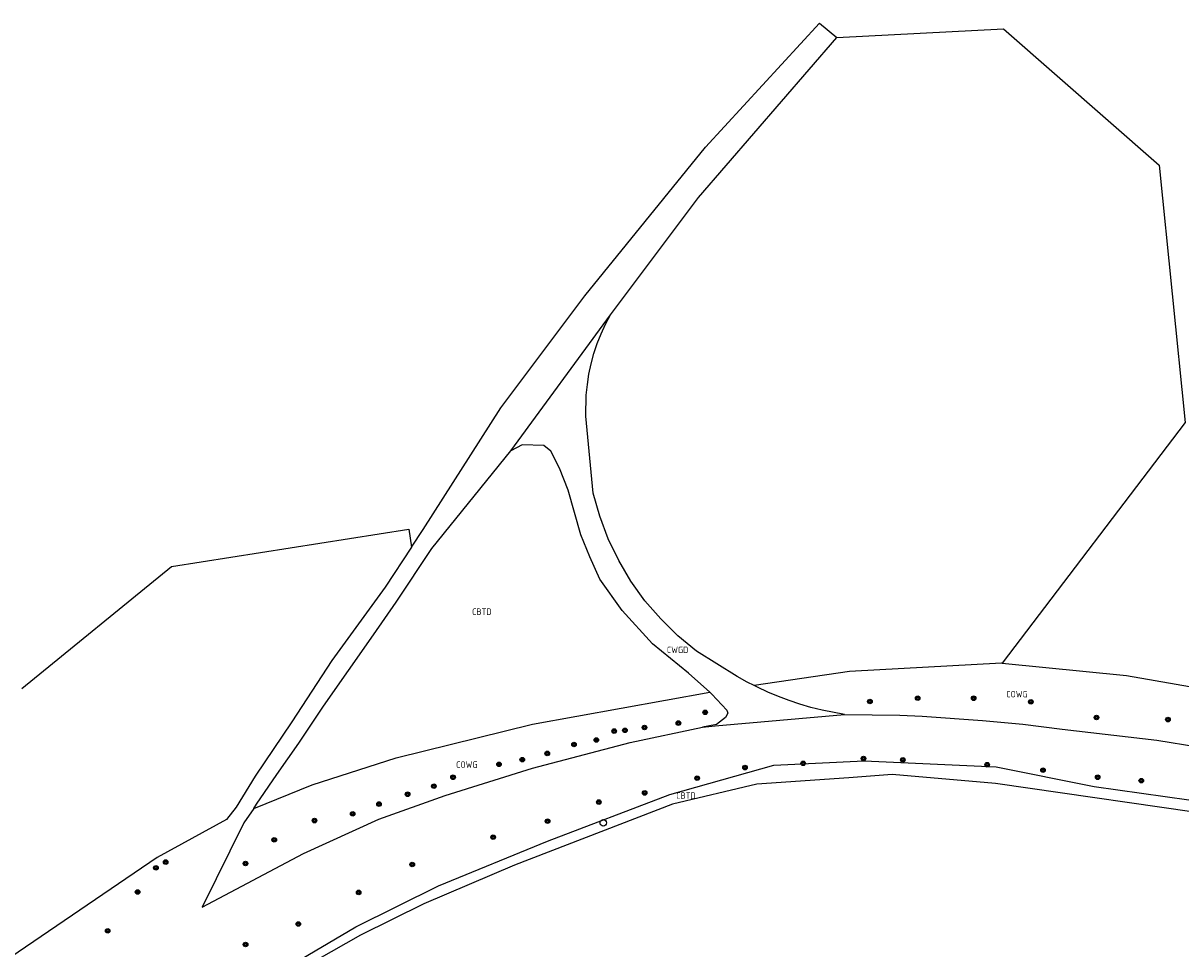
# Model space of a CAD drawing. Extents: x 143041 to 143717, y 457187 to 457767.
# Tile 8 of 10: x 143392 to 143552, y 457618 to 457746. Entities that reach past the tile are written whole.
import ezdxf
from ezdxf.enums import TextEntityAlignment as Align

# ---------------------------------------------------------------- set-up
doc = ezdxf.new("R2010")
doc.units = 0
doc.header["$LTSCALE"] = 4
doc.layers.get('0').update_dxf_attribs({"linetype": 'CONTINUOUS'})
for name, color, linetype in [('CBTD', 7, 'CONTINUOUS'), ('COWG', 7, 'CONTINUOUS'), ('CWGD', 7, 'CONTINUOUS'), ('G_BTD', 3, 'CONTINUOUS'), ('G_OWG', 6, 'CONTINUOUS'), ('G_WGD', 7, 'CONTINUOUS'), ('PVGO', 102, 'CONTINUOUS')]:
    doc.layers.add(name, color=color, linetype=linetype)
doc.layers.add('PPAL', color=7, linetype='CONTINUOUS', true_color=0xbd2877)
doc.styles.add('ISO', font='ISO')

# ---------------------------------------------------------------- blocks, each defined once
blk = doc.blocks.new('verkeersteller')
at = {"color": 0}
blk.add_circle((0, 0), 0.45, dxfattribs=at)
blk = doc.blocks.new('boom')
at = {"color": 0}
for radius in [0.315, 0.225, 0.135]:
    blk.add_circle((0, 0), radius, dxfattribs=at)

msp = doc.modelspace()

# ---------------------------------------------------------------- linework, layer by layer
at = {"layer": 'G_BTD', "linetype": 'Continuous', "transparency": 33554687}
for points in [[(143504.315, 457743.535), (143527.29, 457744.759), (143548.761, 457725.972), (143552.339, 457690.486), (143527.102, 457657.291)], [(143660.004, 457613.04), (143657.131, 457612.599), (143628.145, 457619.331), (143588.962, 457627.669), (143558.066, 457636.109), (143526.198, 457640.712), (143511.955, 457641.947), (143505.971, 457641.522), (143493.293, 457640.621), (143481.673, 457637.859), (143459.891, 457629.466), (143447.368, 457624.129), (143438.641, 457619.796), (143409.27, 457603.151), (143387.841, 457588.83), (143354.42, 457567.351), (143320.175, 457544.351), (143308.955, 457536.522), (143307.037, 457536.064)]]:
    msp.add_lwpolyline(points, dxfattribs=at)
at = {"layer": 'G_OWG', "linetype": 'Continuous', "transparency": 33554687}
for points in [[(143527.102, 457657.291), (143527.017, 457657.299), (143506.079, 457656.135), (143492.922, 457654.227)], [(143527.102, 457657.291), (143544.27, 457655.61), (143561.898, 457652.547)], [(143423.934, 457637.277), (143431.964, 457640.519), (143443.584, 457644.234), (143462.375, 457648.884), (143486.826, 457653.288)], [(143307.037, 457536.064), (143313.817, 457540.796), (143320.614, 457545.505), (143327.427, 457550.189), (143334.257, 457554.85), (143341.103, 457559.487), (143347.965, 457564.099), (143381.589, 457586.375), (143408.961, 457603.81), (143438.024, 457620.94), (143449.424, 457626.594), (143464.426, 457632.762), (143481.308, 457639.184), (143495.627, 457643.237), (143508.076, 457643.841), (143526.278, 457643.014), (143539.795, 457640.323), (143559.377, 457637.528)], [(143420.168, 457635.756), (143410.635, 457630.507), (143343.4, 457584.81), (143313.84, 457562.98), (143275.25, 457538.02), (143190.33, 457505.31), (143089.11, 457456.05), (143079.798, 457453.354)]]:
    msp.add_lwpolyline(points, dxfattribs=at)
at = {"layer": 'G_WGD', "linetype": 'Continuous', "transparency": 33554687}
for points in [[(143445.7, 457673.3), (143447.29, 457675.71), (143457.994, 457692.481), (143469.559, 457707.948), (143486.226, 457728.421), (143501.921, 457745.528), (143504.315, 457743.535)], [(143473.113, 457705.312), (143485.269, 457721.499), (143504.315, 457743.535)], [(143459.36, 457686.57), (143473.113, 457705.312)], [(143492.922, 457654.227), (143491.976, 457654.71), (143490.597, 457655.477), (143484.971, 457658.981), (143482.408, 457661.086), (143480.036, 457663.405), (143477.875, 457665.921), (143475.94, 457668.615), (143474.246, 457671.467), (143472.806, 457674.455), (143471.631, 457677.557), (143470.729, 457680.749), (143469.732, 457691.365), (143469.782, 457694.27), (143469.926, 457695.716), (143470.151, 457697.152), (143470.454, 457698.573), (143470.835, 457699.976), (143471.293, 457701.355), (143471.827, 457702.707), (143472.434, 457704.027), (143473.113, 457705.312)], [(143423.934, 457637.277), (143424.33, 457637.85), (143427.13, 457641.96), (143430.13, 457646.27), (143433.53, 457651.38), (143440.46, 457661.192), (143443.582, 457665.705), (143448.47, 457673.103), (143459.36, 457686.57)], [(143486.826, 457653.288), (143483.888, 457655.921), (143478.93, 457659.96), (143474.73, 457664.577), (143471.664, 457668.901), (143470.292, 457671.983), (143469.042, 457674.99), (143467.265, 457681.165), (143466.086, 457684.183), (143464.897, 457686.507), (143463.936, 457687.297), (143460.929, 457687.4), (143459.36, 457686.57)], [(143391.939, 457653.832), (143412.591, 457670.639), (143445.312, 457675.77), (143445.7, 457673.3)], [(143445.7, 457673.3), (143442.05, 457667.77), (143434.7, 457657.69), (143429.19, 457649.22), (143424.13, 457641.75), (143421.5, 457637.44), (143420.168, 457635.756)], [(143486.826, 457653.288), (143487.112, 457653.032), (143489.14, 457650.826), (143489.307, 457650.396), (143488.99, 457649.796), (143487.746, 457648.852), (143485.797, 457648.507)], [(143505.378, 457650.212), (143502.282, 457650.823), (143500.754, 457651.213), (143499.24, 457651.66), (143497.744, 457652.162), (143496.268, 457652.719), (143494.813, 457653.329), (143493.382, 457653.993), (143492.922, 457654.227)], [(143485.797, 457648.507), (143487.544, 457648.659), (143505.378, 457650.212)], [(143505.378, 457650.212), (143513.03, 457650.15), (143516.11, 457650), (143524.43, 457649.42), (143529.97, 457648.9), (143535.4, 457648.2), (143548.46, 457646.69), (143565.405, 457643.925)], [(143423.934, 457637.277), (143422.56, 457635.286), (143416.839, 457623.656), (143430.8, 457631.064), (143441.165, 457635.783), (143450.325, 457639.071), (143462.371, 457642.824), (143475.839, 457646.36), (143485.797, 457648.507)]]:
    msp.add_lwpolyline(points, dxfattribs=at)

# ---------------------------------------------------------------- block references
at = {"layer": 'PPAL', "transparency": 33554687}
msp.add_blockref('verkeersteller', (143472.128, 457635.302), dxfattribs=at)
at = {"layer": 'PVGO', "transparency": 33554687}
for p in [(143515.475, 457652.49), (143523.192, 457652.472), (143508.891, 457652.027), (143531.079, 457651.975), (143486.174, 457650.528), (143540.133, 457649.815), (143549.98, 457649.527), (143473.623, 457647.944), (143475.104, 457648.052), (143477.807, 457648.436), (143482.483, 457649.051), (143468.086, 457646.098), (143471.162, 457646.713), (143464.395, 457644.867), (143457.75, 457643.36), (143460.949, 457644.006), (143491.663, 457642.913), (143499.677, 457643.502), (143508.004, 457644.17), (143513.425, 457643.973), (143525.052, 457643.305), (143451.413, 457641.576), (143485.064, 457641.459), (143532.751, 457642.559), (143540.293, 457641.577), (143448.768, 457640.345), (143546.303, 457641.106), (143445.138, 457639.238), (143471.512, 457638.16), (143477.836, 457639.417), (143437.57, 457636.531), (143441.2, 457637.884), (143432.312, 457635.605), (143464.442, 457635.528), (143456.939, 457633.328), (143426.756, 457632.959), (143410.439, 457629.087), (143411.792, 457629.886), (143422.787, 457629.696), (143445.783, 457629.557), (143407.916, 457625.764), (143438.398, 457625.708), (143430.071, 457621.347), (143403.794, 457620.412), (143422.804, 457618.519)]:
    msp.add_blockref('boom', p, dxfattribs=at)

# ---------------------------------------------------------------- texts
at = {"layer": 'CBTD', "transparency": 33554687, "style": 'ISO'}
for p in [(143455.38, 457664.401), (143483.521, 457639.054)]:
    msp.add_text('CBTD', height=0.9, dxfattribs=at).set_placement(p, align=Align.MIDDLE_CENTER)
at = {"layer": 'COWG', "transparency": 33554687, "style": 'ISO'}
for p in [(143529.164, 457653.033), (143453.308, 457643.32)]:
    msp.add_text('COWG', height=0.9, dxfattribs=at).set_placement(p, align=Align.MIDDLE_CENTER)
at = {"layer": 'CWGD', "transparency": 33554687, "style": 'ISO'}
msp.add_text('CWGD', height=0.9, dxfattribs=at).set_placement((143482.369, 457659.141), align=Align.MIDDLE_CENTER)

doc.saveas('drawing.dxf')
